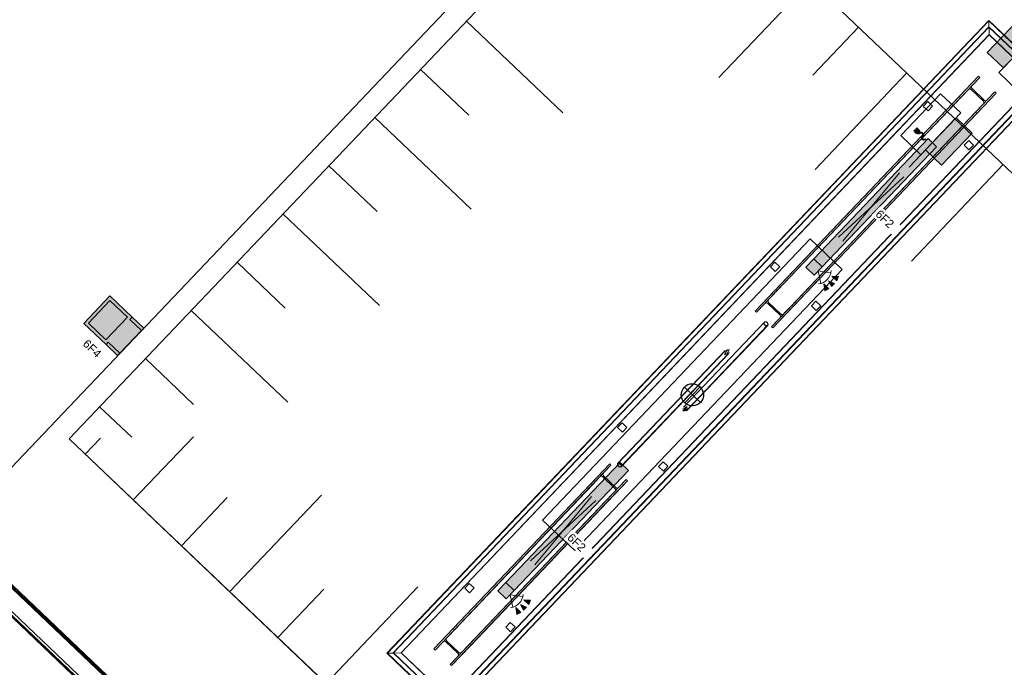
# Model space of a CAD drawing. Header units: metres. Extents: x 32343132.4 to 32343183.8, y 5699224 to 5699274.6.
# Tile 20 of 64: x 32343141.4 to 32343150.2, y 5699264.7 to 5699270.5. Entities that reach past the tile are written whole.
import ezdxf

# ---------------------------------------------------------------- set-up
doc = ezdxf.new("R2010")
doc.units = ezdxf.units.M
for name, color, linetype, lineweight in [('0-1', 7, 'Continuous', 5), ('A-ANNO-NOTE-1', 7, 'Continuous', 5), ('A-ANNO-NOTE-3', 7, 'Continuous', 9), ('A-DETL-GENF', 7, 'Continuous', 18), ('A-DETL-GENF-2', 7, 'Continuous', 50), ('A-DETL-GENF-6', 7, 'Continuous', 70), ('E-ELEC-FIXT', 7, 'Continuous', 70), ('E-LITE-EQPM', 7, 'Continuous', 50), ('E-LITE-EQPM-IDEN', 7, 'Continuous', 9)]:
    doc.layers.add(name, color=color, linetype=linetype, lineweight=lineweight)
for name, color, linetype, lineweight, true_color in [('A-DETL-1', 254, 'Continuous', 18, 0xbebebe), ('A-DETL-GENF-3', 2, 'Continuous', 50, 0xffff00), ('A-DETL-GENF-4', 9, 'Continuous', 50, 0x808080), ('A-DETL-GENF-5', 4, 'Continuous', 70, 0x00ffff), ('A-FLOR-HRAL-1', 7, 'Continuous', 5, 0xcccccc), ('A-GENM-1', 7, 'Continuous', 5, 0xcccccc), ('A-GENM-2', 7, 'Continuous', 25, 0xcce5f2), ('A-MASS-1', 7, 'Continuous', 5, 0xcccccc), ('S-COLS-1', 7, 'Continuous', 5, 0xccccff), ('S-COLS-2', 7, 'Continuous', 5, 0xcccccc), ('S-COLS-3', 7, 'Continuous', 9, 0xcccccc), ('S-FNDN-1', 7, 'Continuous', 5, 0xcccccc)]:
    doc.layers.add(name, color=color, linetype=linetype, lineweight=lineweight, true_color=true_color)
doc.styles.add('Arial', font='arial.ttf', dxfattribs={"height": 0.075})
pattern_1 = [(1.427, (32343078.039, 5699248.927), (-0.0044278, 0.17774486), []), (1.427, (32343078.17, 5699249.065), (-0.0044278, 0.17774486), [])]

# ---------------------------------------------------------------- blocks, each defined once
blk = doc.blocks.new('HE-B-Stütze - 3337893-TGA_190_LP5_GR_EG-TGA-01_G_')
at = {"layer": 'S-COLS-2'}
for p, q in [((68.9144, 17.3485), (67.5023, 15.8643)), ((68.926, 17.3375), (67.5139, 15.8532)), ((68.7471, 17.1726), (68.9144, 17.3485)), ((68.926, 17.3375), (68.8597, 17.2677)), ((68.9144, 17.3485), (68.926, 17.3375)), ((68.8597, 17.2677), (67.4448, 15.7805)), ((68.8251, 17.2314), (68.7587, 17.1616)), ((68.9619, 17.1286), (68.8518, 17.2333)), ((68.859, 17.2409), (68.9691, 17.1362)), ((68.7471, 17.1726), (67.3279, 15.6809)), ((68.7587, 17.1616), (67.3395, 15.6699)), ((69.0622, 17.2079), (67.6501, 15.7236)), ((69.0738, 17.1969), (67.6617, 15.7126)), ((68.7587, 17.1616), (68.7471, 17.1726)), ((69.0738, 17.1969), (68.9065, 17.021)), ((68.9959, 17.1382), (69.0622, 17.2079)), ((69.0622, 17.2079), (69.0738, 17.1969)), ((67.581, 15.6509), (68.9959, 17.1382)), ((68.8949, 17.032), (68.9613, 17.1018)), ((68.8949, 17.032), (67.4757, 15.5403)), ((68.9065, 17.021), (67.4873, 15.5293)), ((68.9065, 17.021), (68.8949, 17.032)), ((67.5023, 15.8643), (67.3279, 15.6809)), ((67.4448, 15.7805), (67.5139, 15.8532)), ((67.5139, 15.8532), (67.5023, 15.8643)), ((67.3395, 15.6699), (67.4087, 15.7426)), ((67.436, 15.7452), (67.5461, 15.6404)), ((67.5536, 15.6483), (67.4435, 15.7531)), ((67.6501, 15.7236), (67.581, 15.6509)), ((67.6617, 15.7126), (67.6501, 15.7236)), ((67.3279, 15.6809), (67.3395, 15.6699)), ((67.4873, 15.5293), (67.6617, 15.7126)), ((67.5449, 15.613), (67.4757, 15.5403)), ((67.4757, 15.5403), (67.4873, 15.5293))]:
    blk.add_line(p, q, dxfattribs=at)
at = {"layer": 'S-COLS-2', "flags": 128}
for points in [[(68.8518, 17.2333), (68.8486, 17.2357), (68.8448, 17.2373), (68.8407, 17.2379), (68.8364, 17.2376), (68.8323, 17.2364), (68.8284, 17.2343), (68.8251, 17.2314)], [(68.8597, 17.2677), (68.857, 17.2642), (68.855, 17.2603), (68.854, 17.2561), (68.8539, 17.2518), (68.8547, 17.2477), (68.8565, 17.2441), (68.859, 17.2409)], [(68.9613, 17.1018), (68.964, 17.1053), (68.9659, 17.1093), (68.967, 17.1135), (68.9671, 17.1177), (68.9662, 17.1218), (68.9645, 17.1255), (68.9619, 17.1286)], [(68.9691, 17.1362), (68.9724, 17.1338), (68.9762, 17.1322), (68.9803, 17.1316), (68.9845, 17.1319), (68.9886, 17.1331), (68.9925, 17.1353), (68.9959, 17.1382)], [(67.4087, 15.7426), (67.4122, 15.7456), (67.4162, 15.7479), (67.4204, 15.7492), (67.4247, 15.7496), (67.4289, 15.7491), (67.4327, 15.7476), (67.436, 15.7452)], [(67.4435, 15.7531), (67.441, 15.7562), (67.4393, 15.76), (67.4385, 15.7641), (67.4387, 15.7685), (67.4399, 15.7728), (67.4419, 15.7769), (67.4448, 15.7805)], [(67.5461, 15.6404), (67.5487, 15.6373), (67.5504, 15.6335), (67.5511, 15.6294), (67.5509, 15.6251), (67.5498, 15.6207), (67.5477, 15.6167), (67.5449, 15.613)], [(67.581, 15.6509), (67.5775, 15.6479), (67.5735, 15.6456), (67.5692, 15.6443), (67.5649, 15.6439), (67.5607, 15.6444), (67.5569, 15.6459), (67.5536, 15.6483)]]:
    blk.add_lwpolyline(points, dxfattribs=at)
blk = doc.blocks.new('HE-B-Stütze - 3337895-TGA_190_LP5_GR_EG-TGA-01_G_')
at = {"layer": 'S-COLS-2'}
for p, q in [((70.4119, 18.9225), (72.2418, 20.8459)), ((70.4235, 18.9115), (72.2534, 20.8349)), ((72.2418, 20.8459), (72.0674, 20.6626)), ((72.1842, 20.7622), (72.2534, 20.8349)), ((72.2534, 20.8349), (72.2418, 20.8459)), ((72.1481, 20.7242), (70.3118, 18.7941)), ((70.5597, 18.7819), (72.3896, 20.7053)), ((72.0789, 20.6515), (72.1481, 20.7242)), ((72.1754, 20.7268), (72.2856, 20.6221)), ((72.2931, 20.63), (72.183, 20.7348)), ((72.3896, 20.7053), (72.3204, 20.6326)), ((72.4012, 20.6943), (72.3896, 20.7053)), ((70.2268, 18.7279), (72.0674, 20.6626)), ((70.2384, 18.7169), (72.0789, 20.6515)), ((70.5713, 18.7709), (72.4012, 20.6943)), ((72.0674, 20.6626), (72.0789, 20.6515)), ((72.2267, 20.5109), (72.4012, 20.6943)), ((70.3746, 18.5873), (72.2152, 20.5219)), ((70.448, 18.6645), (72.2843, 20.5947)), ((72.2843, 20.5947), (72.2152, 20.5219)), ((72.2152, 20.5219), (72.2267, 20.5109)), ((70.3862, 18.5763), (72.2267, 20.5109)), ((70.2268, 18.7279), (70.4119, 18.9225)), ((70.4119, 18.9225), (70.4235, 18.9115)), ((70.4235, 18.9115), (70.3501, 18.8343)), ((70.3118, 18.7941), (70.2384, 18.7169)), ((70.4501, 18.6928), (70.34, 18.7976)), ((70.348, 18.806), (70.4581, 18.7012)), ((70.5713, 18.7709), (70.3862, 18.5763)), ((70.4863, 18.7047), (70.5597, 18.7819)), ((70.5597, 18.7819), (70.5713, 18.7709)), ((70.2384, 18.7169), (70.2268, 18.7279)), ((70.3746, 18.5873), (70.448, 18.6645)), ((70.3862, 18.5763), (70.3746, 18.5873))]:
    blk.add_line(p, q, dxfattribs=at)
at = {"layer": 'S-COLS-2', "flags": 128}
for points in [[(72.1481, 20.7242), (72.1516, 20.7273), (72.1556, 20.7295), (72.1599, 20.7309), (72.1642, 20.7313), (72.1684, 20.7307), (72.1722, 20.7292), (72.1754, 20.7268)], [(72.183, 20.7348), (72.1804, 20.7379), (72.1787, 20.7416), (72.178, 20.7458), (72.1781, 20.7501), (72.1793, 20.7544), (72.1814, 20.7585), (72.1842, 20.7622)], [(72.2856, 20.6221), (72.2881, 20.6189), (72.2898, 20.6152), (72.2906, 20.6111), (72.2904, 20.6067), (72.2892, 20.6024), (72.2872, 20.5983), (72.2843, 20.5947)], [(72.3204, 20.6326), (72.3169, 20.6296), (72.3129, 20.6273), (72.3087, 20.6259), (72.3043, 20.6255), (72.3002, 20.6261), (72.2964, 20.6276), (72.2931, 20.63)], [(70.3501, 18.8343), (70.347, 18.8305), (70.3448, 18.8262), (70.3435, 18.8217), (70.3432, 18.8172), (70.3438, 18.8129), (70.3455, 18.8091), (70.348, 18.806)], [(70.34, 18.7976), (70.3367, 18.7999), (70.3328, 18.8014), (70.3286, 18.8018), (70.3241, 18.8013), (70.3197, 18.7998), (70.3155, 18.7973), (70.3118, 18.7941)], [(70.448, 18.6645), (70.451, 18.6683), (70.4533, 18.6726), (70.4546, 18.6771), (70.4549, 18.6816), (70.4543, 18.6859), (70.4526, 18.6897), (70.4501, 18.6928)], [(70.4581, 18.7012), (70.4614, 18.6989), (70.4653, 18.6974), (70.4695, 18.697), (70.474, 18.6975), (70.4784, 18.6991), (70.4826, 18.7015), (70.4863, 18.7047)]]:
    blk.add_lwpolyline(points, dxfattribs=at)
blk = doc.blocks.new('Einfügepunkt - Einfügepunkt-1186031-TGA_190_LP5_GR_EG-TGA-01_G_')
at = {"layer": 'A-GENM-2'}
for p, q in [((0, 0.1), (0, 0)), ((-0.1, 0), (0, 0)), ((0, 0), (0, -0.1)), ((0, 0), (0.1, 0))]:
    blk.add_line(p, q, dxfattribs=at)
blk.add_ellipse((0, 0), major_axis=(0.1, 0), ratio=1, dxfattribs=at)
blk = doc.blocks.new('Aushub1 - Aushub-3534796-TGA_190_LP5_GR_EG-TGA-01_G_')
at = {"layer": 'A-MASS-1'}
for p, q in [((70.1485, 21.0976), (70.9757, 21.967)), ((68.7418, 20.7796), (67.8724, 21.6067)), ((70.9968, 21.1187), (71.4104, 21.5534)), ((67.8935, 20.7584), (67.4588, 21.172)), ((71.0179, 20.2704), (71.8451, 21.1398)), ((67.9147, 19.9102), (67.0453, 20.7373)), ((71.8662, 20.2916), (72.2798, 20.7263)), ((67.0664, 19.889), (66.6317, 20.3026)), ((71.8873, 19.4433), (72.7145, 20.3127)), ((67.0876, 19.0408), (66.2182, 19.8679)), ((66.2393, 19.0196), (65.8046, 19.4332)), ((66.2604, 18.1714), (65.391, 18.9985)), ((65.4122, 18.1502), (64.9775, 18.5638)), ((64.8537, 17.8534), (64.5639, 18.1291)), ((64.8678, 17.2879), (65.4109, 17.8588)), ((64.4331, 17.7015), (64.5709, 17.8463)), ((65.7372, 16.4608), (66.5643, 17.3302)), ((65.3025, 16.8743), (65.716, 17.309)), ((66.1719, 16.0472), (66.5854, 16.4819)), ((66.6066, 15.6336), (67.4337, 16.503))]:
    blk.add_line(p, q, dxfattribs=at)
blk = doc.blocks.new('construction-roof-accessories--rheinzink-rzk010046 - construction-roof-accessories--rheinzink-rzk010046-3213829-TGA_190_LP5_GR_EG-TGA-01_G_')
at = {"layer": 'A-GENM-1'}
for p, q in [((1.493, 0.1143), (-1.507, 0.1143)), ((-1.507, 0.1143), (-1.507, -0.0751)), ((1.493, 0.1133), (-1.507, 0.1133)), ((-1.507, -0.0741), (-1.507, 0.1133)), ((-1.507, 0.111), (-1.507, 0.1077)), ((-1.507, 0.111), (1.493, 0.111)), ((-1.507, 0.1085), (-1.507, 0.1101)), ((-1.507, 0.1101), (1.493, 0.1101)), ((-1.507, 0.1085), (-1.507, 0.1027)), ((-1.507, 0.1019), (-1.507, 0.1077)), ((-1.507, 0.1027), (-1.507, 0.1019)), ((-1.507, 0.1027), (1.493, 0.1027)), ((-1.507, 0.1019), (1.493, 0.1019)), ((1.493, -0.0751), (1.493, 0.1143)), ((1.493, 0.1133), (1.493, -0.0741)), ((1.493, 0.1077), (1.493, 0.111)), ((1.493, 0.1101), (1.493, 0.1085)), ((1.493, 0.1027), (1.493, 0.1085)), ((1.493, 0.1077), (1.493, 0.1019)), ((1.493, 0.1019), (1.493, 0.1027)), ((-1.507, -0.0741), (1.493, -0.0741)), ((-1.507, -0.0742), (-1.507, -0.0741)), ((-1.507, -0.0741), (1.493, -0.0741)), ((-1.507, -0.0741), (1.493, -0.0741)), ((-1.507, -0.0742), (-1.507, -0.0969)), ((-1.507, -0.0751), (1.493, -0.0751)), ((-1.507, -0.096), (-1.507, -0.0751)), ((1.493, -0.0751), (-1.507, -0.0751)), ((-1.507, -0.0751), (1.493, -0.0751)), ((1.493, -0.0809), (-1.507, -0.0809)), ((-1.507, -0.0809), (-1.507, -0.0826)), ((-1.507, -0.084), (-1.507, -0.081)), ((-1.507, -0.081), (1.493, -0.081)), ((1.493, -0.0818), (-1.507, -0.0818)), ((-1.507, -0.0829), (-1.507, -0.0818)), ((-1.507, -0.0819), (-1.507, -0.0848)), ((-1.507, -0.0819), (1.493, -0.0819)), ((-1.507, -0.0848), (-1.507, -0.084)), ((-1.507, -0.084), (1.493, -0.084)), ((-1.507, -0.0848), (1.493, -0.0848)), ((1.493, -0.0741), (1.493, -0.0742)), ((1.493, -0.0969), (1.493, -0.0742)), ((1.493, -0.0751), (1.493, -0.096)), ((1.493, -0.0826), (1.493, -0.0809)), ((1.493, -0.081), (1.493, -0.084)), ((1.493, -0.0818), (1.493, -0.0829)), ((1.493, -0.0848), (1.493, -0.0819)), ((1.493, -0.084), (1.493, -0.0848)), ((-1.507, -0.096), (1.493, -0.096)), ((-1.507, -0.0969), (1.493, -0.0969))]:
    blk.add_line(p, q, dxfattribs=at)
blk = doc.blocks.new('Geländer - 60-4048510-TGA_190_LP5_GR_EG-TGA-01_G_')
at = {"layer": 'A-FLOR-HRAL-1'}
for p, q in [((0.03, 0.03), (-0.03, 0.03)), ((-0.03, 0.03), (-0.03, -0.03)), ((-0.03, -0.03), (-0.03, 0.03)), ((-0.03, 0.03), (0.03, 0.03)), ((0.03, -0.03), (0.03, 0.03)), ((0.03, 0.03), (0.03, -0.03)), ((-0.03, -0.03), (0.03, -0.03)), ((0.03, -0.03), (-0.03, -0.03))]:
    blk.add_line(p, q, dxfattribs=at)
blk = doc.blocks.new('Geländer - Geländer-4031964-TGA_190_LP5_GR_EG-TGA-01_G_')
at = {"layer": 'A-FLOR-HRAL-1'}
for p, q in [((72.3338, 21.3492), (66.9043, 15.6422)), ((72.3338, 21.3492), (66.9043, 15.6422)), ((72.3339, 21.345), (66.9085, 15.6423)), ((72.3339, 21.345), (66.9085, 15.6423)), ((72.8993, 20.8112), (72.3338, 21.3492)), ((72.8993, 20.8112), (72.3338, 21.3492)), ((72.8951, 20.8111), (72.3339, 21.345)), ((72.8951, 20.8111), (72.3339, 21.345)), ((72.335, 21.3007), (72.3341, 21.3356)), ((72.3341, 21.3356), (72.335, 21.3007)), ((72.337, 21.2216), (72.3342, 21.3336)), ((72.3342, 21.3336), (72.337, 21.2216)), ((72.3351, 21.2981), (72.3342, 21.333)), ((72.3342, 21.333), (72.3351, 21.2981)), ((72.3342, 21.3313), (72.337, 21.2192)), ((72.337, 21.2192), (72.3342, 21.3313)), ((66.9609, 15.6436), (72.3352, 21.2926)), ((66.9652, 15.6437), (72.3353, 21.2883)), ((72.3352, 21.2926), (72.8426, 20.8098)), ((72.3353, 21.2883), (72.8384, 20.8097)), ((67.0319, 15.6454), (72.337, 21.2216)), ((67.0319, 15.6454), (72.337, 21.2216)), ((67.0342, 15.6455), (72.337, 21.2192)), ((67.0342, 15.6455), (72.337, 21.2192)), ((72.337, 21.2216), (72.7717, 20.808)), ((72.337, 21.2192), (72.337, 21.2216)), ((72.337, 21.2216), (72.337, 21.2192)), ((72.337, 21.2216), (72.7717, 20.808)), ((72.337, 21.2192), (72.7693, 20.808)), ((72.337, 21.2192), (72.7693, 20.808)), ((72.7693, 20.808), (67.4665, 15.2342)), ((72.7693, 20.808), (67.4665, 15.2342)), ((72.7717, 20.808), (67.4666, 15.2318)), ((72.7717, 20.808), (67.4666, 15.2318)), ((72.8384, 20.8097), (67.4682, 15.1651)), ((72.8426, 20.8098), (67.4683, 15.1609)), ((67.4696, 15.1085), (72.8951, 20.8111)), ((67.4696, 15.1085), (72.8951, 20.8111)), ((67.4698, 15.1042), (72.8993, 20.8112)), ((67.4698, 15.1042), (72.8993, 20.8112)), ((72.7693, 20.808), (72.8813, 20.8108)), ((72.8813, 20.8108), (72.7693, 20.808)), ((72.7717, 20.808), (72.7693, 20.808)), ((72.7693, 20.808), (72.7717, 20.808)), ((72.8837, 20.8108), (72.7717, 20.808)), ((72.7717, 20.808), (72.8837, 20.8108)), ((72.8831, 20.8108), (72.8482, 20.81)), ((72.8482, 20.81), (72.8831, 20.8108)), ((72.8857, 20.8109), (72.8508, 20.81)), ((72.8508, 20.81), (72.8857, 20.8109)), ((66.9043, 15.6422), (67.4698, 15.1042)), ((66.9043, 15.6422), (67.4698, 15.1042)), ((66.9085, 15.6423), (67.4696, 15.1085)), ((66.9085, 15.6423), (67.4696, 15.1085)), ((66.9178, 15.6426), (66.9528, 15.6434)), ((66.9528, 15.6434), (66.9178, 15.6426)), ((66.9198, 15.6426), (67.0319, 15.6454)), ((67.0319, 15.6454), (66.9198, 15.6426)), ((66.9204, 15.6426), (66.9554, 15.6435)), ((66.9554, 15.6435), (66.9204, 15.6426)), ((67.0342, 15.6455), (66.9222, 15.6427)), ((66.9222, 15.6427), (67.0342, 15.6455)), ((67.4683, 15.1609), (66.9609, 15.6436)), ((67.4682, 15.1651), (66.9652, 15.6437)), ((67.0319, 15.6454), (67.0342, 15.6455)), ((67.0342, 15.6455), (67.0319, 15.6454)), ((67.4666, 15.2318), (67.0319, 15.6454)), ((67.4666, 15.2318), (67.0319, 15.6454)), ((67.4665, 15.2342), (67.0342, 15.6455)), ((67.4665, 15.2342), (67.0342, 15.6455)), ((67.4666, 15.2318), (67.4665, 15.2342)), ((67.4665, 15.2342), (67.4693, 15.1222)), ((67.4693, 15.1222), (67.4665, 15.2342)), ((67.4665, 15.2342), (67.4666, 15.2318)), ((67.4694, 15.1198), (67.4666, 15.2318)), ((67.4666, 15.2318), (67.4694, 15.1198)), ((67.4693, 15.1204), (67.4685, 15.1553)), ((67.4685, 15.1553), (67.4693, 15.1204)), ((67.4694, 15.1178), (67.4685, 15.1527)), ((67.4685, 15.1527), (67.4694, 15.1178))]:
    blk.add_line(p, q, dxfattribs=at)
for points in [[(72.3341, 21.3356), (72.3341, 21.3378), (72.334, 21.3418), (72.3339, 21.3462), (72.3338, 21.3488), (72.3338, 21.3495), (72.3338, 21.3483), (72.3339, 21.3451), (72.334, 21.3402), (72.3341, 21.336), (72.3342, 21.3336)], [(72.3342, 21.3336), (72.3341, 21.336), (72.334, 21.3402), (72.3339, 21.3451), (72.3338, 21.3483), (72.3338, 21.3495), (72.3338, 21.3488), (72.3339, 21.3462), (72.334, 21.3418), (72.3341, 21.3378), (72.3341, 21.3356)], [(72.3342, 21.333), (72.3341, 21.335), (72.3341, 21.3384), (72.334, 21.3423), (72.3339, 21.3446), (72.3339, 21.3453), (72.3339, 21.3441), (72.334, 21.3413), (72.3341, 21.337), (72.3342, 21.3333), (72.3342, 21.3313)], [(72.3342, 21.3313), (72.3342, 21.3333), (72.3341, 21.337), (72.334, 21.3413), (72.3339, 21.3441), (72.3339, 21.3453), (72.3339, 21.3446), (72.334, 21.3423), (72.3341, 21.3384), (72.3341, 21.335), (72.3342, 21.333)], [(72.8813, 20.8108), (72.8834, 20.8108), (72.8871, 20.8109), (72.8914, 20.811), (72.8942, 20.8111), (72.8953, 20.8111), (72.8947, 20.8111), (72.8924, 20.8111), (72.8885, 20.8109), (72.885, 20.8109), (72.8831, 20.8108)], [(72.8831, 20.8108), (72.885, 20.8109), (72.8885, 20.8109), (72.8924, 20.8111), (72.8947, 20.8111), (72.8953, 20.8111), (72.8942, 20.8111), (72.8914, 20.811), (72.8871, 20.8109), (72.8834, 20.8108), (72.8813, 20.8108)], [(72.8837, 20.8108), (72.886, 20.8109), (72.8902, 20.811), (72.8952, 20.8111), (72.8983, 20.8112), (72.8996, 20.8112), (72.8989, 20.8112), (72.8963, 20.8112), (72.8919, 20.811), (72.8879, 20.811), (72.8857, 20.8109)], [(72.8857, 20.8109), (72.8879, 20.811), (72.8919, 20.811), (72.8963, 20.8112), (72.8989, 20.8112), (72.8996, 20.8112), (72.8983, 20.8112), (72.8952, 20.8111), (72.8902, 20.811), (72.886, 20.8109), (72.8837, 20.8108)], [(66.9198, 15.6426), (66.9175, 15.6425), (66.9133, 15.6424), (66.9084, 15.6423), (66.9052, 15.6422), (66.9039, 15.6422), (66.9046, 15.6422), (66.9073, 15.6423), (66.9117, 15.6424), (66.9156, 15.6425), (66.9178, 15.6426)], [(66.9178, 15.6426), (66.9156, 15.6425), (66.9117, 15.6424), (66.9073, 15.6423), (66.9046, 15.6422), (66.9039, 15.6422), (66.9052, 15.6422), (66.9084, 15.6423), (66.9133, 15.6424), (66.9175, 15.6425), (66.9198, 15.6426)], [(66.9222, 15.6427), (66.9202, 15.6426), (66.9165, 15.6425), (66.9121, 15.6424), (66.9093, 15.6423), (66.9082, 15.6423), (66.9088, 15.6423), (66.9111, 15.6424), (66.915, 15.6425), (66.9185, 15.6426), (66.9204, 15.6426)], [(66.9204, 15.6426), (66.9185, 15.6426), (66.915, 15.6425), (66.9111, 15.6424), (66.9088, 15.6423), (66.9082, 15.6423), (66.9093, 15.6423), (66.9121, 15.6424), (66.9165, 15.6425), (66.9202, 15.6426), (66.9222, 15.6427)], [(67.4693, 15.1222), (67.4694, 15.1201), (67.4694, 15.1164), (67.4696, 15.1121), (67.4696, 15.1093), (67.4697, 15.1082), (67.4696, 15.1088), (67.4696, 15.1111), (67.4695, 15.115), (67.4694, 15.1185), (67.4693, 15.1204)], [(67.4693, 15.1204), (67.4694, 15.1185), (67.4695, 15.115), (67.4696, 15.1111), (67.4696, 15.1088), (67.4697, 15.1082), (67.4696, 15.1093), (67.4696, 15.1121), (67.4694, 15.1164), (67.4694, 15.1201), (67.4693, 15.1222)], [(67.4694, 15.1198), (67.4694, 15.1175), (67.4695, 15.1133), (67.4697, 15.1084), (67.4697, 15.1052), (67.4698, 15.1039), (67.4697, 15.1046), (67.4697, 15.1072), (67.4696, 15.1116), (67.4695, 15.1156), (67.4694, 15.1178)], [(67.4694, 15.1178), (67.4695, 15.1156), (67.4696, 15.1116), (67.4697, 15.1072), (67.4697, 15.1046), (67.4698, 15.1039), (67.4697, 15.1052), (67.4697, 15.1084), (67.4695, 15.1133), (67.4694, 15.1175), (67.4694, 15.1198)]]:
    blk.add_open_spline(points, degree=3, dxfattribs=at)
for points, knots in [([(72.335, 21.3007), (72.335, 21.2996), (72.3351, 21.2981), (72.3351, 21.2964), (72.3351, 21.2953), (72.3352, 21.2944), (72.3352, 21.2934), (72.3352, 21.2925), (72.3352, 21.2925), (72.3352, 21.2939), (72.3351, 21.2967), (72.3351, 21.2993), (72.335, 21.3007)], [-1, -1, -1, -1, -0.892857, -0.839286, -0.785714, -0.732143, -0.678571, -0.571429, -0.428571, -0.285714, -0.142857, 0, 0, 0, 0]), ([(72.3351, 21.2981), (72.3351, 21.2968), (72.3352, 21.295), (72.3352, 21.293), (72.3352, 21.2916), (72.3353, 21.2905), (72.3353, 21.2893), (72.3353, 21.2883), (72.3353, 21.2883), (72.3353, 21.29), (72.3352, 21.2933), (72.3351, 21.2964), (72.3351, 21.2981)], [-1, -1, -1, -1, -0.892857, -0.839286, -0.785714, -0.732143, -0.678571, -0.571429, -0.428571, -0.285714, -0.142857, 0, 0, 0, 0]), ([(72.8482, 20.81), (72.8464, 20.8099), (72.8433, 20.8098), (72.84, 20.8097), (72.8383, 20.8097), (72.8383, 20.8097), (72.8394, 20.8097), (72.8406, 20.8098), (72.8417, 20.8098), (72.843, 20.8098), (72.8451, 20.8099), (72.8469, 20.8099), (72.8482, 20.81)], [0, 0, 0, 0, 0.142857, 0.285714, 0.428571, 0.571429, 0.678571, 0.732143, 0.785714, 0.839286, 0.892857, 1, 1, 1, 1]), ([(72.8508, 20.81), (72.8493, 20.81), (72.8468, 20.8099), (72.844, 20.8098), (72.8426, 20.8098), (72.8426, 20.8098), (72.8435, 20.8098), (72.8445, 20.8099), (72.8454, 20.8099), (72.8465, 20.8099), (72.8482, 20.8099), (72.8497, 20.81), (72.8508, 20.81)], [0, 0, 0, 0, 0.142857, 0.285714, 0.428571, 0.571429, 0.678571, 0.732143, 0.785714, 0.839286, 0.892857, 1, 1, 1, 1]), ([(66.9528, 15.6434), (66.9542, 15.6435), (66.9568, 15.6435), (66.9596, 15.6436), (66.961, 15.6436), (66.961, 15.6436), (66.9601, 15.6436), (66.9591, 15.6436), (66.9582, 15.6436), (66.957, 15.6435), (66.9554, 15.6435), (66.9539, 15.6435), (66.9528, 15.6434)], [0, 0, 0, 0, 0.142857, 0.285714, 0.428571, 0.571429, 0.678571, 0.732143, 0.785714, 0.839286, 0.892857, 1, 1, 1, 1]), ([(66.9554, 15.6435), (66.9571, 15.6435), (66.9602, 15.6436), (66.9635, 15.6437), (66.9652, 15.6437), (66.9652, 15.6437), (66.9642, 15.6437), (66.963, 15.6437), (66.9618, 15.6436), (66.9605, 15.6436), (66.9585, 15.6436), (66.9567, 15.6435), (66.9554, 15.6435)], [0, 0, 0, 0, 0.142857, 0.285714, 0.428571, 0.571429, 0.678571, 0.732143, 0.785714, 0.839286, 0.892857, 1, 1, 1, 1]), ([(67.4685, 15.1553), (67.4684, 15.1571), (67.4684, 15.1602), (67.4683, 15.1635), (67.4682, 15.1652), (67.4682, 15.1652), (67.4683, 15.1641), (67.4683, 15.1629), (67.4683, 15.1618), (67.4684, 15.1605), (67.4684, 15.1584), (67.4684, 15.1566), (67.4685, 15.1553)], [0, 0, 0, 0, 0.142857, 0.285714, 0.428571, 0.571429, 0.678571, 0.732143, 0.785714, 0.839286, 0.892857, 1, 1, 1, 1]), ([(67.4685, 15.1527), (67.4685, 15.1542), (67.4684, 15.1568), (67.4684, 15.1595), (67.4683, 15.1609), (67.4683, 15.1609), (67.4684, 15.16), (67.4684, 15.159), (67.4684, 15.1581), (67.4684, 15.157), (67.4685, 15.1553), (67.4685, 15.1538), (67.4685, 15.1527)], [0, 0, 0, 0, 0.142857, 0.285714, 0.428571, 0.571429, 0.678571, 0.732143, 0.785714, 0.839286, 0.892857, 1, 1, 1, 1])]:
    blk.add_open_spline(points, degree=3, knots=knots, dxfattribs=at)
for p, rotation in [((71.7849, 20.576), 316.4272566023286), ((72.1543, 20.2245), 136.4272566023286), ((70.4063, 19.127), 316.4272566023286), ((70.7758, 18.7755), 136.4272566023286), ((69.0278, 17.678), 316.4272566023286), ((69.3972, 17.3265), 136.4272566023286), ((67.6492, 16.229), 316.4272566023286), ((68.0187, 15.8775), 136.4272566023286)]:
    blk.add_blockref('Geländer - 60-4048510-TGA_190_LP5_GR_EG-TGA-01_G_', p, dxfattribs=dict(rotation=rotation))
blk = doc.blocks.new('ARC_190_LPX_FM_Stellplätze_rvt-1-TGA_190_LP5_GR_EG-TGA-01_G_')
at = {"layer": 'S-COLS-1'}
h = blk.add_hatch(dxfattribs=at)
h.set_pattern_fill('FP_1', color=256, style=0, pattern_type=2)
h.set_pattern_definition(pattern_1)
h.paths.add_polyline_path([(32343147.7166, 5699267.5202), (32343147.7242, 5699267.5164), (32343147.734, 5699267.5167), (32343147.7446, 5699267.5211), (32343147.7542, 5699267.529), (32343147.7616, 5699267.5391), (32343147.7655, 5699267.5498), (32343147.7654, 5699267.5596), (32343147.7612, 5699267.567), (32343147.7536, 5699267.5708), (32343147.7438, 5699267.5705), (32343147.7332, 5699267.5661), (32343147.7235, 5699267.5582), (32343147.7162, 5699267.5481), (32343147.7123, 5699267.5374), (32343147.7124, 5699267.5276)])
h.paths.add_polyline_path([(32343147.7187, 5699267.5224), (32343147.7149, 5699267.5291), (32343147.7148, 5699267.538), (32343147.7183, 5699267.5477), (32343147.725, 5699267.5568), (32343147.7338, 5699267.5639), (32343147.7433, 5699267.568), (32343147.7522, 5699267.5683), (32343147.7591, 5699267.5648), (32343147.7629, 5699267.5581), (32343147.763, 5699267.5492), (32343147.7595, 5699267.5395), (32343147.7528, 5699267.5304), (32343147.744, 5699267.5233), (32343147.7345, 5699267.5192), (32343147.7256, 5699267.5189)])
h = blk.add_hatch(dxfattribs=at)
h.set_pattern_fill('FP_1', color=256, style=0, pattern_type=2)
h.set_pattern_definition(pattern_1)
h.paths.add_polyline_path([(32343147.3432, 5699267.0116), (32343147.3506, 5699267.0076), (32343147.3597, 5699267.0073), (32343147.3693, 5699267.0107), (32343147.3779, 5699267.0174), (32343147.3841, 5699267.0262), (32343147.3871, 5699267.036), (32343147.3863, 5699267.0451), (32343147.3819, 5699267.0523), (32343147.3745, 5699267.0563), (32343147.3654, 5699267.0567), (32343147.3558, 5699267.0532), (32343147.3472, 5699267.0466), (32343147.341, 5699267.0377), (32343147.338, 5699267.0279), (32343147.3388, 5699267.0188)])
h.paths.add_polyline_path([(32343147.345, 5699267.0136), (32343147.3411, 5699267.02), (32343147.3403, 5699267.0283), (32343147.343, 5699267.0371), (32343147.3486, 5699267.0452), (32343147.3564, 5699267.0512), (32343147.3651, 5699267.0543), (32343147.3734, 5699267.054), (32343147.3801, 5699267.0504), (32343147.384, 5699267.0439), (32343147.3848, 5699267.0356), (32343147.3821, 5699267.0268), (32343147.3765, 5699267.0187), (32343147.3687, 5699267.0127), (32343147.36, 5699267.0096), (32343147.3517, 5699267.0099)])
at = {"layer": 'A-MASS-1'}
for p, q in [((32343141.8045, 5699266.7609), (32343147.043, 5699272.2671)), ((32343141.8048, 5699266.7609), (32343147.043, 5699272.2667)), ((32343147.043, 5699272.2671), (32343181.5291, 5699239.4576)), ((32343147.043, 5699272.2667), (32343181.5287, 5699239.4576)), ((32343176.2906, 5699233.9514), (32343141.8045, 5699266.7609)), ((32343141.8048, 5699266.7609), (32343141.8045, 5699266.7609)), ((32343176.2906, 5699233.9518), (32343141.8048, 5699266.7609))]:
    blk.add_line(p, q, dxfattribs=at)
at = {"layer": 'S-COLS-2'}
for p, q in [((32343148.0768, 5699267.8134), (32343147.3472, 5699267.0466)), ((32343148.0782, 5699267.8121), (32343147.3486, 5699267.0452)), ((32343147.3765, 5699267.0187), (32343148.106, 5699267.7856)), ((32343147.3779, 5699267.0174), (32343148.1075, 5699267.7842)), ((32343147.7235, 5699267.5582), (32343146.7535, 5699266.5386)), ((32343147.725, 5699267.5568), (32343146.7549, 5699266.5372)), ((32343146.7828, 5699266.5108), (32343147.7528, 5699267.5304)), ((32343146.7842, 5699266.5094), (32343147.7542, 5699267.529))]:
    blk.add_line(p, q, dxfattribs=at)
for centre, major_axis, ratio, start_param, end_param in [((32343148.0921, 5699267.7988), (-0.0154, 0.0146), 0.755983, 4.712389, 7.853981), ((32343148.0921, 5699267.7988), (-0.0139, 0.0132), 0.755983, 4.712389, 7.853982), ((32343148.0921, 5699267.7988), (-0.0154, 0.0146), 0.755983, 1.570796, 4.712389), ((32343148.0921, 5699267.7988), (-0.0139, 0.0132), 0.755983, 1.570796, 4.712389), ((32343146.7689, 5699266.524), (-0.0154, 0.0146), 0.655775, 4.712389, 7.853982), ((32343146.7689, 5699266.524), (-0.0139, 0.0132), 0.655774, 4.712389, 7.853982), ((32343146.7689, 5699266.524), (-0.0154, 0.0146), 0.655774, 1.570796, 4.712389), ((32343146.7689, 5699266.524), (-0.0139, 0.0132), 0.655774, 1.570796, 4.712389)]:
    blk.add_ellipse(centre, major_axis=major_axis, ratio=ratio, start_param=start_param, end_param=end_param, dxfattribs=at)
at = {"layer": 'S-COLS-3', "flags": 128}
for points in [[(32343147.7612, 5699267.567), (32343147.7162, 5699267.5481)], [(32343147.7166, 5699267.5202), (32343147.7616, 5699267.5391)], [(32343147.7187, 5699267.5224), (32343147.7433, 5699267.568)], [(32343147.7591, 5699267.5648), (32343147.7345, 5699267.5192)], [(32343147.3819, 5699267.0523), (32343147.338, 5699267.0279)], [(32343147.345, 5699267.0136), (32343147.3734, 5699267.054)], [(32343147.3801, 5699267.0504), (32343147.3517, 5699267.0099)], [(32343147.3432, 5699267.0116), (32343147.3871, 5699267.036)]]:
    blk.add_lwpolyline(points, dxfattribs=at)
at = {"layer": 'S-FNDN-1'}
for p, q in [((32343148.4892, 5699268.5644), (32343146.0767, 5699266.0286)), ((32343146.0767, 5699266.0286), (32343148.4892, 5699268.5644)), ((32343148.779, 5699268.2886), (32343148.4892, 5699268.5644)), ((32343148.4892, 5699268.5644), (32343148.779, 5699268.2886)), ((32343148.7204, 5699268.2271), (32343148.779, 5699268.2886)), ((32343148.779, 5699268.2886), (32343148.7204, 5699268.2271)), ((32343148.6744, 5699268.1787), (32343148.7048, 5699268.2107)), ((32343148.7048, 5699268.2107), (32343148.6744, 5699268.1787)), ((32343146.3665, 5699265.7529), (32343148.6193, 5699268.1208)), ((32343148.6193, 5699268.1208), (32343146.3665, 5699265.7529)), ((32343148.636, 5699268.1384), (32343148.665, 5699268.1688)), ((32343148.665, 5699268.1688), (32343148.636, 5699268.1384)), ((32343146.0767, 5699266.0286), (32343146.3665, 5699265.7529)), ((32343146.3665, 5699265.7529), (32343146.0767, 5699266.0286))]:
    blk.add_line(p, q, dxfattribs=at)
at = {"layer": 'A-FLOR-HRAL-1'}
blk.add_blockref('Geländer - Geländer-4031964-TGA_190_LP5_GR_EG-TGA-01_G_', (32343077.7673, 5699249.1855), dxfattribs=at)
at = {"layer": 'A-GENM-1'}
for name, p, rotation in [('Einfügepunkt - Einfügepunkt-1186031-TGA_190_LP5_GR_EG-TGA-01_G_', (32343147.4278, 5699267.1586), 226.4272566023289), ('construction-roof-accessories--rheinzink-rzk010046 - construction-roof-accessories--rheinzink-rzk010046-3213829-TGA_190_LP5_GR_EG-TGA-01_G_', (32343141.7766, 5699264.8462), 136.4272566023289)]:
    blk.add_blockref(name, p, dxfattribs=dict(at, rotation=rotation))
at = {"layer": 'A-MASS-1'}
blk.add_blockref('Aushub1 - Aushub-3534796-TGA_190_LP5_GR_EG-TGA-01_G_', (32343077.5163, 5699248.9216), dxfattribs=at)
at = {"layer": 'S-COLS-2'}
for name in ['HE-B-Stütze - 3337895-TGA_190_LP5_GR_EG-TGA-01_G_', 'HE-B-Stütze - 3337893-TGA_190_LP5_GR_EG-TGA-01_G_']:
    blk.add_blockref(name, (32343077.7673, 5699249.1855), dxfattribs=at)
blk = doc.blocks.new('Regiolux Parsa - PSO _ 1500 ETS9 - 2400lm _ 4000K - Feuchtraumleuchte - Bewegungsmelder-V1-TGA_190_LP5_GR_EG-TGA-01_G_')
at = {"layer": 'A-DETL-GENF-2'}
blk.add_hatch(color=256, dxfattribs=at).paths.add_polyline_path([(0.8, 0.0525), (0.695, 0.0525), (0.695, -0.0525), (0.8, -0.0525)])
at = {"layer": 'A-DETL-GENF-3'}
blk.add_hatch(color=256, dxfattribs=at).paths.add_polyline_path([(0.695, 0.0525), (-0.8, 0.0525), (-0.8, -0.0525), (0.695, -0.0525)])
at = {"layer": 'A-DETL-GENF'}
for p, q in [((-0.8, -0.0525), (-0.8, 0.0525)), ((-0.8, 0.0525), (0.695, 0.0525)), ((-0.4, -0.0262), (0.4, 0.0262)), ((0.4, -0.0262), (-0.4, 0.0262)), ((0.695, -0.0525), (0.695, 0.0525)), ((0.695, 0.0525), (0.8, 0.0525)), ((0.695, 0.0525), (0.695, -0.0525)), ((0.8, 0.0525), (0.8, -0.0525)), ((0.695, -0.0525), (-0.8, -0.0525)), ((0.8, -0.0525), (0.695, -0.0525))]:
    blk.add_line(p, q, dxfattribs=at)
blk = doc.blocks.new('LnPlus 40-AB7L-LR_18000-730 12G1 - Type catalog-7542735-TGA_190_LP5_GR_EG-TGA-01_G_')
at = {"layer": 'A-DETL-GENF-3'}
blk.add_hatch(color=256, dxfattribs=at).paths.add_polyline_path([(-0.1406, 0.198), (-0.1406, -0.02), (0.1406, -0.02), (0.1406, 0.198)])
at = {"layer": 'A-DETL-GENF-4'}
h = blk.add_hatch(color=256, dxfattribs=at)
h.paths.add_polyline_path([(-0.1703, 0.2276), (-0.1703, -0.05), (-0.1406, -0.05), (-0.1406, -0.1944), (0.1406, -0.1944), (0.1406, -0.05), (0.1703, -0.05), (0.1703, 0.2276)])
h.paths.add_polyline_path([(0.1406, 0.198), (0.1406, -0.02), (-0.1406, -0.02), (-0.1406, 0.198)])
at = {"layer": 'E-LITE-EQPM'}
h = blk.add_hatch(color=256, dxfattribs=at)
h.paths.add_polyline_path([(-0.1703, -0.05), (-0.1703, -0.1944), (-0.1406, -0.1944), (-0.1406, -0.05)])
h.paths.add_polyline_path([(0.1406, -0.05), (0.1406, -0.1944), (0.1703, -0.1944), (0.1703, -0.05)])
at = {"layer": 'A-DETL-GENF'}
for p, q in [((0.1703, 0.2276), (-0.1703, 0.2276)), ((-0.1703, 0.2276), (-0.1703, -0.05)), ((0.1406, 0.198), (-0.1406, 0.198)), ((-0.1406, 0.198), (-0.1406, -0.02)), ((-0.1406, -0.02), (-0.1406, 0.198)), ((-0.1406, 0.198), (0.1406, 0.198)), ((0.1406, -0.02), (0.1406, 0.198)), ((0.1406, 0.198), (0.1406, -0.02)), ((0.1703, -0.05), (0.1703, 0.2276)), ((-0.1406, -0.05), (-0.1703, -0.05)), ((-0.1703, -0.05), (-0.1703, -0.1944)), ((-0.1703, -0.05), (-0.1406, -0.05)), ((-0.1406, -0.02), (0.1406, -0.02)), ((0.1406, -0.02), (-0.1406, -0.02)), ((-0.1406, -0.1944), (-0.1406, -0.05)), ((-0.1406, -0.05), (-0.1406, -0.1944)), ((0.1703, -0.05), (0.1406, -0.05)), ((0.1406, -0.05), (0.1406, -0.1944)), ((0.1406, -0.1944), (0.1406, -0.05)), ((0.1406, -0.05), (0.1703, -0.05)), ((0.1703, -0.1944), (0.1703, -0.05)), ((-0.1703, -0.1944), (-0.1406, -0.1944)), ((-0.1406, -0.1944), (0.1406, -0.1944)), ((0.1406, -0.1944), (0.1703, -0.1944))]:
    blk.add_line(p, q, dxfattribs=at)
blk = doc.blocks.new('Alpitronic HYC 50 - --7595021-TGA_190_LP5_GR_EG-TGA-01_G_')
at = {"layer": 'A-DETL-GENF-5'}
for points in [[(0.1071, -0.1232), (0.1073, -0.1289), (0.109, -0.1344), (0.112, -0.1393), (0.116, -0.1433), (0.121, -0.1462), (0.1251, -0.1446), (0.1296, -0.144), (0.134, -0.1444), (0.1337, -0.1425), (0.1326, -0.141), (0.1309, -0.1401), (0.1261, -0.1395), (0.1225, -0.138), (0.1194, -0.1356), (0.117, -0.1325), (0.1155, -0.1289), (0.115, -0.125), (0.1155, -0.1211), (0.117, -0.1175), (0.1194, -0.1144), (0.1225, -0.112), (0.1261, -0.1105), (0.136, -0.1092), (0.1415, -0.1069), (0.1463, -0.1033), (0.1499, -0.0985), (0.1522, -0.093), (0.153, -0.087), (0.1522, -0.081), (0.1499, -0.0755), (0.1463, -0.0707), (0.1415, -0.0671), (0.136, -0.0648), (0.13, -0.064), (0.13, -0.072), (0.1339, -0.0725), (0.1375, -0.074), (0.1406, -0.0764), (0.143, -0.0795), (0.1445, -0.0831), (0.145, -0.087), (0.1445, -0.0909), (0.143, -0.0945), (0.1406, -0.0976), (0.1375, -0.1), (0.1339, -0.1015), (0.1243, -0.1027), (0.119, -0.1048), (0.1144, -0.1081), (0.1107, -0.1125), (0.1082, -0.1176)], [(0.11, -0.164), (0.11, -0.184), (0.15, -0.184), (0.15, -0.164), (0.1493, -0.1588), (0.1473, -0.154), (0.1441, -0.1499), (0.14, -0.1467), (0.1352, -0.1447), (0.13, -0.144), (0.1248, -0.1447), (0.12, -0.1467), (0.1146, -0.1515), (0.1127, -0.154), (0.1107, -0.1588)], [(0.112, -0.194), (0.124, -0.194), (0.124, -0.184), (0.112, -0.184)], [(0.136, -0.194), (0.148, -0.194), (0.148, -0.184), (0.136, -0.184)]]:
    blk.add_hatch(color=256, dxfattribs=at).paths.add_polyline_path(points)
at = {"layer": 'A-DETL-GENF-6'}
blk.add_hatch(color=256, dxfattribs=at).paths.add_polyline_path([(-0.2, 0), (0.2, 0), (0.2, 0.2), (-0.2, 0.2)])
at = {"layer": 'A-DETL-GENF'}
for p, q in [((0.2, 0.2), (-0.2, 0.2)), ((-0.2, 0.2), (-0.2, 0)), ((0.2, 0), (0.2, 0.2)), ((0.26, 0), (-0.26, 0)), ((-0.26, 0), (-0.26, -0.25)), ((-0.2, 0), (0.2, 0)), ((0.26, -0.25), (0.26, 0)), ((0.13, -0.064), (0.13, -0.0628)), ((0.13, -0.072), (0.13, -0.064)), ((0.13, -0.064), (0.13, -0.072)), ((0.11, -0.184), (0.11, -0.164)), ((0.11, -0.164), (0.11, -0.184)), ((0.15, -0.164), (0.15, -0.184)), ((0.15, -0.184), (0.15, -0.164)), ((-0.26, -0.25), (0.26, -0.25)), ((0.15, -0.184), (0.11, -0.184)), ((0.11, -0.184), (0.15, -0.184)), ((0.112, -0.194), (0.112, -0.184)), ((0.112, -0.184), (0.112, -0.194)), ((0.124, -0.184), (0.112, -0.184)), ((0.124, -0.194), (0.112, -0.194)), ((0.112, -0.194), (0.124, -0.194)), ((0.124, -0.184), (0.124, -0.194)), ((0.124, -0.194), (0.124, -0.184)), ((0.136, -0.194), (0.136, -0.184)), ((0.148, -0.184), (0.136, -0.184)), ((0.136, -0.184), (0.136, -0.194)), ((0.148, -0.194), (0.136, -0.194)), ((0.136, -0.194), (0.148, -0.194)), ((0.148, -0.184), (0.148, -0.194)), ((0.148, -0.194), (0.148, -0.184))]:
    blk.add_line(p, q, dxfattribs=at)
for centre, radius, start, end in [((0.13, -0.087), 0.023, 270, 90), ((0.13, -0.125), 0.023, 90, 246.92318), ((0.13, -0.164), 0.02, 78.5253, 116.79243)]:
    blk.add_arc(centre, radius, start, end, dxfattribs=at)
for centre, major_axis, start_param, end_param in [((0.13, -0.087), (0, 0.023), 3.141593, 6.283185), ((0.13, -0.087), (0.015, 0), 4.712389, 7.853982), ((0.13, -0.087), (0.015, 0), 4.712389, 7.853982), ((0.13, -0.125), (-0.0225, 0.0046), 4.913772, 7.652598), ((0.13, -0.164), (0.02, 0), 0, 3.141593), ((0.13, -0.164), (0.02, 0), 0, 3.141593), ((0.13, -0.125), (0.015, 0), 1.570796, 4.712389), ((0.13, -0.125), (0.015, 0), 1.570796, 4.712389), ((0.13, -0.144), (0.004, 0), 6.179952, 7.853982), ((0.13, -0.144), (-0.00268, 0.00297), 3.875374, 5.549403)]:
    blk.add_ellipse(centre, major_axis=major_axis, ratio=1, start_param=start_param, end_param=end_param, dxfattribs=at)
blk = doc.blocks.new('Alpitronic HYC 50 - --V4-TGA_190_LP5_GR_EG-TGA-01_G_')
at = {"layer": 'A-DETL-GENF-5'}
for points in [[(0.153, -0.087), (0.1522, -0.081), (0.1499, -0.0755), (0.1463, -0.0707), (0.1415, -0.0671), (0.136, -0.0648), (0.13, -0.064), (0.13, -0.072), (0.1339, -0.0725), (0.1375, -0.074), (0.1406, -0.0764), (0.143, -0.0795), (0.1445, -0.0831), (0.145, -0.087), (0.1445, -0.0909), (0.143, -0.0945), (0.1406, -0.0976), (0.1375, -0.1), (0.1339, -0.1015), (0.1243, -0.1027), (0.119, -0.1048), (0.1144, -0.1081), (0.1107, -0.1125), (0.1082, -0.1176), (0.1071, -0.1232), (0.1073, -0.1289), (0.109, -0.1344), (0.112, -0.1393), (0.1174, -0.1441), (0.121, -0.1462), (0.1251, -0.1446), (0.1302, -0.1441), (0.134, -0.1441), (0.1337, -0.1425), (0.1326, -0.141), (0.1309, -0.1401), (0.1261, -0.1395), (0.1225, -0.138), (0.1194, -0.1356), (0.117, -0.1325), (0.1155, -0.1289), (0.115, -0.125), (0.1155, -0.1211), (0.117, -0.1175), (0.1194, -0.1144), (0.1225, -0.112), (0.1261, -0.1105), (0.136, -0.1092), (0.1415, -0.1069), (0.1463, -0.1033), (0.1499, -0.0985), (0.1522, -0.093)], [(0.15, -0.164), (0.1493, -0.1588), (0.1473, -0.154), (0.1441, -0.1499), (0.14, -0.1467), (0.1352, -0.1447), (0.1295, -0.1441), (0.1248, -0.1447), (0.12, -0.1467), (0.1159, -0.1499), (0.1127, -0.154), (0.1107, -0.1588), (0.11, -0.164), (0.11, -0.184), (0.15, -0.184)], [(0.124, -0.184), (0.112, -0.184), (0.112, -0.194), (0.124, -0.194)], [(0.148, -0.184), (0.136, -0.184), (0.136, -0.194), (0.148, -0.194)]]:
    blk.add_hatch(color=256, dxfattribs=at).paths.add_polyline_path(points)
at = {"layer": 'A-DETL-GENF-6'}
blk.add_hatch(color=256, dxfattribs=at).paths.add_polyline_path([(0.2, 0.1093), (0.2, 0.2), (-0.2, 0.2), (-0.2, 0), (0.1111, 0), (0.1111, 0.0514), (0.2, 0.0514)])
at = {"layer": 'A-DETL-GENF'}
for p, q in [((0.2, 0.2), (-0.2, 0.2)), ((-0.2, 0.2), (-0.2, 0)), ((0.2, 0), (0.2, 0.2)), ((0.26, 0), (-0.26, 0)), ((-0.26, 0), (-0.26, -0.25)), ((-0.2, 0), (0.2, 0)), ((0.26, -0.25), (0.26, 0)), ((0.13, -0.064), (0.13, -0.0628)), ((0.13, -0.072), (0.13, -0.064)), ((0.13, -0.064), (0.13, -0.072)), ((0.11, -0.184), (0.11, -0.164)), ((0.11, -0.164), (0.11, -0.184)), ((0.15, -0.164), (0.15, -0.184)), ((0.15, -0.184), (0.15, -0.164)), ((-0.26, -0.25), (0.26, -0.25)), ((0.15, -0.184), (0.11, -0.184)), ((0.11, -0.184), (0.15, -0.184)), ((0.112, -0.194), (0.112, -0.184)), ((0.112, -0.184), (0.112, -0.194)), ((0.124, -0.184), (0.112, -0.184)), ((0.124, -0.194), (0.112, -0.194)), ((0.112, -0.194), (0.124, -0.194)), ((0.124, -0.184), (0.124, -0.194)), ((0.124, -0.194), (0.124, -0.184)), ((0.136, -0.194), (0.136, -0.184)), ((0.148, -0.184), (0.136, -0.184)), ((0.136, -0.184), (0.136, -0.194)), ((0.148, -0.194), (0.136, -0.194)), ((0.136, -0.194), (0.148, -0.194)), ((0.148, -0.184), (0.148, -0.194)), ((0.148, -0.194), (0.148, -0.184))]:
    blk.add_line(p, q, dxfattribs=at)
for centre, radius, start, end in [((0.13, -0.087), 0.023, 270, 90), ((0.13, -0.125), 0.023, 90, 246.92318), ((0.13, -0.164), 0.02, 78.5253, 116.79243)]:
    blk.add_arc(centre, radius, start, end, dxfattribs=at)
for centre, major_axis, start_param, end_param in [((0.13, -0.087), (0, 0.023), 3.141593, 6.283185), ((0.13, -0.087), (0.015, 0), 4.712389, 7.853982), ((0.13, -0.087), (0.015, 0), 4.712389, 7.853982), ((0.13, -0.125), (-0.0225, 0.0046), 4.913772, 7.652598), ((0.13, -0.164), (0.02, 0), 0, 3.141593), ((0.13, -0.164), (0.02, 0), 0, 3.141593), ((0.13, -0.125), (0.015, 0), 1.570796, 4.712389), ((0.13, -0.125), (0.015, 0), 1.570796, 4.712389), ((0.13, -0.144), (0.004, 0), 6.179952, 7.853982), ((0.13, -0.144), (-0.00268, 0.00297), 3.875374, 5.549403)]:
    blk.add_ellipse(centre, major_axis=major_axis, ratio=1, start_param=start_param, end_param=end_param, dxfattribs=at)

msp = doc.modelspace()

# ---------------------------------------------------------------- hatches: boundary and pattern name
at = {"layer": 'A-ANNO-NOTE-1'}
for points in [[(32343148.6847, 5699268.2295), (32343148.7301, 5699268.187), (32343148.7468, 5699268.2253)], [(32343148.6221, 5699268.0968), (32343148.6597, 5699268.1155), (32343148.6147, 5699268.1588)], [(32343148.6823, 5699268.1344), (32343148.7096, 5699268.1631), (32343148.6559, 5699268.1869)], [(32343145.9039, 5699265.214), (32343145.9311, 5699265.2427), (32343145.8775, 5699265.2665)], [(32343145.9063, 5699265.3091), (32343145.9516, 5699265.2665), (32343145.9684, 5699265.3049)], [(32343145.8437, 5699265.1764), (32343145.8813, 5699265.1951), (32343145.8363, 5699265.2384)]]:
    msp.add_hatch(color=256, dxfattribs=at).paths.add_polyline_path(points)

# ---------------------------------------------------------------- linework, layer by layer
at = {"layer": 'A-ANNO-NOTE-3'}
for p, q in [((32343148.5628, 5699268.2754), (32343148.5862, 5699268.1624)), ((32343148.5628, 5699268.2754), (32343148.6769, 5699268.2577)), ((32343148.7468, 5699268.2253), (32343148.6847, 5699268.2295)), ((32343148.6847, 5699268.2295), (32343148.7301, 5699268.187)), ((32343148.7301, 5699268.187), (32343148.7468, 5699268.2253)), ((32343148.6597, 5699268.1155), (32343148.6147, 5699268.1588)), ((32343148.6147, 5699268.1588), (32343148.6221, 5699268.0968)), ((32343148.6221, 5699268.0968), (32343148.6597, 5699268.1155)), ((32343148.7096, 5699268.1631), (32343148.6559, 5699268.1869)), ((32343148.6559, 5699268.1869), (32343148.6823, 5699268.1344)), ((32343148.6823, 5699268.1344), (32343148.7096, 5699268.1631)), ((32343145.7844, 5699265.355), (32343145.8078, 5699265.2419)), ((32343145.7844, 5699265.355), (32343145.8985, 5699265.3373)), ((32343145.9311, 5699265.2427), (32343145.8775, 5699265.2665)), ((32343145.8775, 5699265.2665), (32343145.9039, 5699265.214)), ((32343145.9684, 5699265.3049), (32343145.9063, 5699265.3091)), ((32343145.9063, 5699265.3091), (32343145.9516, 5699265.2665)), ((32343145.9516, 5699265.2665), (32343145.9684, 5699265.3049)), ((32343145.8813, 5699265.1951), (32343145.8363, 5699265.2384)), ((32343145.8363, 5699265.2384), (32343145.8437, 5699265.1764)), ((32343145.8437, 5699265.1764), (32343145.8813, 5699265.1951)), ((32343145.9039, 5699265.214), (32343145.9311, 5699265.2427))]:
    msp.add_line(p, q, dxfattribs=at)
for centre, major_axis, start_param, end_param in [((32343148.549, 5699268.2886), (0.0868, 0.0989), 3.991806, 5.353163), ((32343145.7705, 5699265.3682), (0.1313, 0.0085), 4.777204, 6.138561)]:
    msp.add_ellipse(centre, major_axis=major_axis, ratio=1, start_param=start_param, end_param=end_param, dxfattribs=at)
at = {"layer": 'A-DETL-1'}
for p, q in [((32343132.3644, 5699257.1285), (32343149.0273, 5699274.643)), ((32343175.4117, 5699232.7373), (32343140.6357, 5699265.8225))]:
    msp.add_line(p, q, dxfattribs=at)

# ---------------------------------------------------------------- block references
at = {"layer": '0-1'}
msp.add_blockref('ARC_190_LPX_FM_Stellplätze_rvt-1-TGA_190_LP5_GR_EG-TGA-01_G_', (0, 0), dxfattribs=at)
at = {"layer": 'E-ELEC-FIXT'}
for name, p, rotation in [('Alpitronic HYC 50 - --7595021-TGA_190_LP5_GR_EG-TGA-01_G_', (32343150.3706, 5699270.2526), 46.42725660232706), ('Alpitronic HYC 50 - --V4-TGA_190_LP5_GR_EG-TGA-01_G_', (32343149.6688, 5699269.5125), 226.4272566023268)]:
    msp.add_blockref(name, p, dxfattribs=dict(at, rotation=rotation))
at = {"layer": 'E-LITE-EQPM'}
for name, p, rotation in [('Regiolux Parsa - PSO _ 1500 ETS9 - 2400lm _ 4000K - Feuchtraumleuchte - Bewegungsmelder-V1-TGA_190_LP5_GR_EG-TGA-01_G_', (32343149.04, 5699268.8532), 226.4272566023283), ('LnPlus 40-AB7L-LR_18000-730 12G1 - Type catalog-7542735-TGA_190_LP5_GR_EG-TGA-01_G_', (32343142.2195, 5699267.7693), 46.42725660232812), ('Regiolux Parsa - PSO _ 1500 ETS9 - 2400lm _ 4000K - Feuchtraumleuchte - Bewegungsmelder-V1-TGA_190_LP5_GR_EG-TGA-01_G_', (32343146.2616, 5699265.9328), 226.4272566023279)]:
    msp.add_blockref(name, p, dxfattribs=dict(at, rotation=rotation))

# ---------------------------------------------------------------- next in the draw order: texts
at = {"layer": 'E-LITE-EQPM-IDEN', "char_height": 0.075, "width": 0.224472, "attachment_point": 1, "rotation": 316.42726, "style": 'Arial', "bg_fill": 3, "box_fill_scale": 1.25, "bg_fill_color": 256, "bg_fill_true_color": 13158600, "bg_fill_transparency": 0}
for s, insert in [('6F2', (32343149.124, 5699268.8341)), ('6F4', (32343141.9735, 5699267.665)), ('6F2', (32343146.3436, 5699265.9156))]:
    msp.add_mtext(s, dxfattribs=dict(at, insert=insert))

# ---------------------------------------------------------------- next in the draw order: texts
at = {"layer": 'E-LITE-EQPM-IDEN', "insert": (32343141.9735, 5699267.665), "char_height": 0.075, "width": 0.224472, "attachment_point": 1, "rotation": 316.42726, "style": 'Arial', "bg_fill": 3, "box_fill_scale": 1.25, "bg_fill_color": 256, "bg_fill_true_color": 13158600, "bg_fill_transparency": 0}
msp.add_mtext('6F4', dxfattribs=at)

doc.saveas('drawing.dxf')
